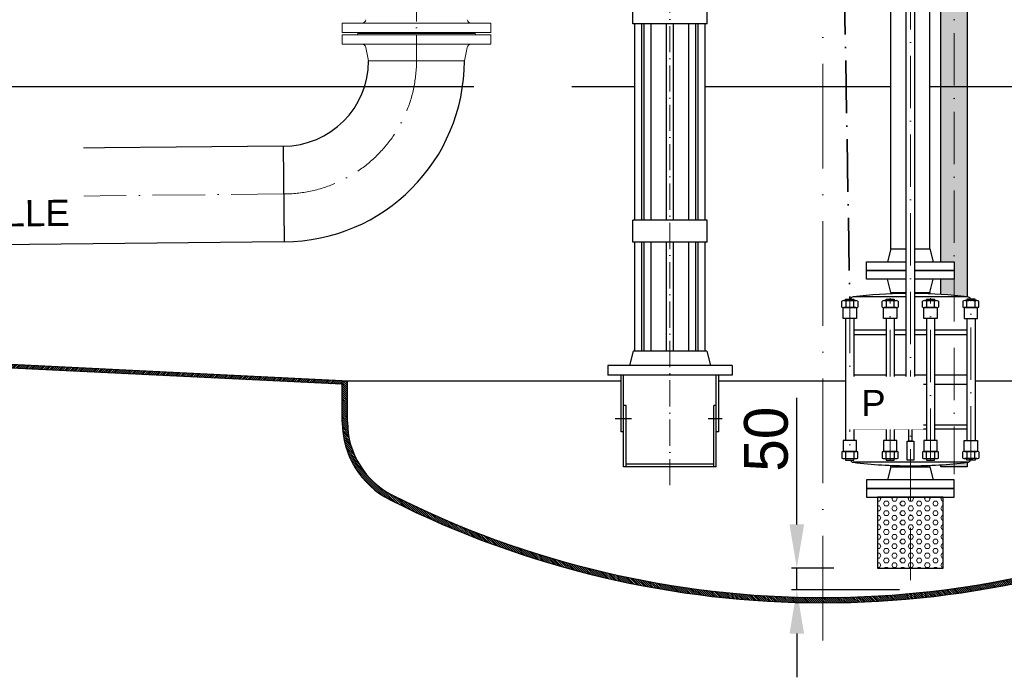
# Model space of a CAD drawing. Header units: millimetres. Extents: x -48448 to 452754, y -13941 to 17062.
# Tile 48 of 256: x -7929 to -5676, y -1181 to 324. Entities that reach past the tile are written whole.
import ezdxf

# ---------------------------------------------------------------- set-up
doc = ezdxf.new("R2010")
doc.units = ezdxf.units.MM
doc.linetypes.add('ACAD_ISO10W100', pattern=[18, 12, -3, 0, -3])
doc.linetypes.add('DASHDOT', pattern=[25.4, 12.7, -6.35, 0, -6.35])
doc.layers.add('Bemaßung', color=7, linetype='Continuous', lineweight=13)
doc.layers.add('Beschriftung', color=7, linetype='Continuous')
doc.styles.add('LBB3.5M1000', font='isocp.shx', dxfattribs={"height": 3.5})
doc.dimstyles.new('DIN', dxfattribs={"dimtxt": 2.5, "dimasz": 2.5, "dimexe": 1.25, "dimexo": 0.625, "dimtad": 1, "dimtih": 1, "dimdec": 4, "dimdsep": 46, "dimlunit": 6, "dimtxsty": 'Standard', "dimcen": 2.5, "dimadec": 0, "dimazin": 0, "dimtfac": 1, "dimtdec": 4, "dimtmove": 0, "dimatfit": 3, "dimfxl": 0, "dimtvp": 1, "dimtolj": 1, "dimtzin": 0, "dimarcsym": 0})

# ---------------------------------------------------------------- blocks, each defined once
blk = doc.blocks.new('*D43')
at = {"layer": 'Bemaßung', "color": 0, "lineweight": -2, "transparency": 16777216}
for p, q in [((-6150.7, -831.2), (-6150.7, -541.2)), ((-6065.9, -931.2), (-6163.2, -931.2)), ((-6150.7, -981.2), (-6150.7, -931.2)), ((-5915.9, -981.2), (-6163.2, -981.2)), ((-6150.7, -1081.2), (-6150.7, -1181.2))]:
    blk.add_line(p, q, dxfattribs=at)
at = {"layer": 'Bemaßung', "color": 0, "transparency": 16777216}
for points in [[(-6167.4, -831.2), (-6134, -831.2), (-6150.7, -931.2)], [(-6167.4, -1081.2), (-6134, -1081.2), (-6150.7, -981.2)]]:
    blk.add_solid(points, dxfattribs=at)
at = {"layer": 'DEFPOINTS', "color": 0, "transparency": 16777216}
for p in [(-5965.9, -931.2), (-6150.7, -981.2), (-5815.9, -981.2)]:
    blk.add_point(p, dxfattribs=at)
at = {"layer": 'Bemaßung', "color": 0, "transparency": 16777216, "insert": (-6220.7, -636.2), "char_height": 100, "attachment_point": 5, "rotation": 90}
blk.add_mtext('\\A1;50', dxfattribs=at)

msp = doc.modelspace()

# ---------------------------------------------------------------- hatches: boundary and pattern name
at = {"lineweight": 5}
h = msp.add_hatch(dxfattribs=at)
h.set_pattern_fill('ANSI31', color=256)
h.set_pattern_definition([(45, (8467.4777, 504.0797), (-2.24506403, 2.24506403), [])])
h.paths.add_polyline_path([(-8913.67, -418.503), (-8913.67, -426.501), (-7190.932, -510.572), (-7190.932, -502.576)])
h = msp.add_hatch(dxfattribs=at)
h.set_pattern_fill('GENERAL_HEXAGON', color=256, scale=50, pattern_type=2)
h.set_pattern_definition([(0, (51201.014, 4969.994), (0, 10.8253175), [6.25, -12.5]), (120, (51201.014, 4969.994), (-9.375, -5.4126588), [6.25, -12.5]), (60, (51207.264, 4969.994), (-9.375, 5.4126588), [6.25, -12.5])])
h.paths.add_polyline_path([(-5965.932, -931.225), (-5815.932, -931.225), (-5815.932, -769.225), (-5965.932, -769.225)])
at = {"layer": 'Bemaßung', "lineweight": 5}
h = msp.add_hatch(dxfattribs=at)
h.set_pattern_fill('HEX', color=256, scale=2)
h.set_pattern_definition([(0, (38403.67, 2e-12), (0, 10.9985226), [6.35, -12.7]), (120, (38403.67, 2e-12), (-9.525, -5.4992613), [6.35, -12.7]), (60, (38410.02, 2e-12), (-9.525, 5.4992613), [6.35, -12.7])])
h.paths.add_polyline_path([(-5760.782, 999.605, 0.4307697), (-5790.932, 999.605), (-5790.932, 170.873), (-5760.782, 170.873)])
h.paths.add_polyline_path([(-5821.082, -230.225), (-5790.932, -230.225), (-5790.932, 170.873), (-5821.082, 170.873)])
edge = h.paths.add_edge_path()
edge.add_arc((-5890.932, -1393.645), 1091.188, 84.741859, 86.329841)
edge.add_line((-5821.082, -304.695), (-5821.082, -270.225))
edge.add_line((-5821.082, -270.225), (-5790.932, -270.225))
edge.add_line((-5790.932, -270.225), (-5790.932, -307.049))
edge = h.paths.add_edge_path()
edge.add_arc((-5890.932, -1393.645), 1091.188, 83.149816, 84.741859)
edge.add_line((-5790.932, -307.049), (-5790.932, 170.873))
edge.add_line((-5790.932, 170.873), (-5760.782, 170.873))
edge.add_line((-5760.782, 170.873), (-5760.782, -310.246))
edge = h.paths.add_edge_path()
edge.add_line((-5821.082, 815.818), (-5790.932, 815.818))
edge.add_line((-5790.932, 815.818), (-5790.932, 999.605))
edge.add_arc((-5806.012, 1013.867), 20.756, 223.441831, 316.596608, ccw=False)
edge.add_line((-5821.082, 999.595), (-5821.082, 815.818))
h.paths.add_polyline_path([(-5790.932, 775.818), (-5821.082, 775.818), (-5821.082, 170.873), (-5790.932, 170.873)])
edge = h.paths.add_edge_path()
edge.add_line((-5821.082, -699.416), (-5790.932, -699.416))
edge.add_line((-5790.932, -699.416), (-5790.932, -692.402))
edge.add_arc((-5890.932, 394.195), 1091.188, 273.670159, 275.258141, ccw=False)
edge.add_line((-5821.082, -694.756), (-5821.082, -699.416))
edge = h.paths.add_edge_path()
edge.add_line((-5790.932, -699.416), (-5760.782, -699.416))
edge.add_line((-5760.782, -699.416), (-5760.782, -689.204))
edge.add_arc((-5890.932, 394.195), 1091.188, 275.258141, 276.850184, ccw=False)
edge.add_line((-5790.932, -692.402), (-5790.932, -699.416))

# ---------------------------------------------------------------- linework, layer by layer
at = {"linetype": 'ACAD_ISO10W100', "lineweight": 18, "ltscale": 20}
msp.add_line((-6090.932, -1097.182), (-6090.932, 3390.552), dxfattribs=at)
at = {"linetype": 'ACAD_ISO10W100', "lineweight": 18, "ltscale": 5}
for p, q in [((-6440.932, 1480.875), (-6440.932, -749.416)), ((-7020.932, 230.108), (-7020.932, 453.8))]:
    msp.add_line(p, q, dxfattribs=at)
at = {"linetype": 'ACAD_ISO10W100', "lineweight": 18, "ltscale": 10}
for p, q in [((-5890.932, -959.044), (-5890.932, 1072.449)), ((-5790.932, 1013.867), (-5790.932, -715.987)), ((-7324.837, -74.886), (-8790.12, -89.524)), ((-5937.107, -686.027), (-5937.107, -313.424)), ((-5844.757, -686.027), (-5844.757, -313.424)), ((-6029.457, -319.079), (-6029.457, -680.371)), ((-5752.407, -680.371), (-5752.407, -319.079))]:
    msp.add_line(p, q, dxfattribs=at)
at = {"linetype": 'Continuous', "lineweight": -2, "ltscale": 10}
for p, q in [((-5935.382, -200.225), (-5935.382, 745.818)), ((-5846.482, -200.225), (-5846.482, 745.818)), ((-5935.382, -200.225), (-5943.432, -230.225)), ((-5935.382, -200.225), (-5901.582, -200.225)), ((-5880.282, -200.225), (-5846.482, -200.225)), ((-5846.482, -200.225), (-5838.432, -230.225)), ((-5935.382, -300.225), (-5943.432, -270.225)), ((-5846.482, -300.225), (-5838.432, -270.225)), ((-5821.082, -304.695), (-5821.082, -270.225)), ((-5901.582, -310.32), (-6021.691, -310.32)), ((-5935.382, -300.225), (-5901.582, -300.225)), ((-5935.382, -300.225), (-5935.382, -303.363)), ((-5880.282, -300.225), (-5846.482, -300.225)), ((-5760.173, -310.32), (-5880.282, -310.32)), ((-5846.482, -300.225), (-5846.482, -303.363)), ((-6038.694, -320.049), (-6038.694, -334.076)), ((-6020.219, -334.076), (-6020.219, -320.049)), ((-5946.344, -320.049), (-5946.344, -334.076)), ((-5927.869, -334.076), (-5927.869, -320.049)), ((-5853.995, -320.049), (-5853.995, -334.076)), ((-5835.519, -334.076), (-5835.519, -320.049)), ((-5761.645, -334.076), (-5761.645, -320.049)), ((-5743.169, -320.049), (-5743.169, -334.076)), ((-6038.957, -360.212), (-6038.957, -639.238)), ((-6019.957, -360.212), (-6019.957, -639.238)), ((-5946.607, -360.212), (-5946.607, -639.238)), ((-5927.607, -360.212), (-5927.607, -639.238)), ((-5854.257, -360.212), (-5854.257, -639.238)), ((-5835.257, -360.212), (-5835.257, -639.238)), ((-5761.907, -360.212), (-5761.907, -639.238)), ((-5742.907, -360.212), (-5742.907, -639.238)), ((-5946.607, -386.266), (-6019.957, -386.266)), ((-6019.957, -396.521), (-5946.607, -396.521)), ((-5901.582, -386.266), (-5927.607, -386.266)), ((-5927.607, -396.521), (-5901.582, -396.521)), ((-5854.257, -386.266), (-5880.282, -386.266)), ((-5880.282, -396.521), (-5854.257, -396.521)), ((-5761.907, -386.266), (-5835.257, -386.266)), ((-5835.257, -396.521), (-5761.907, -396.521)), ((-5946.607, -489.373), (-6019.957, -489.373)), ((-5901.582, -489.373), (-5927.607, -489.373)), ((-5854.257, -489.373), (-5880.282, -489.373)), ((-5761.907, -489.373), (-5835.257, -489.373)), ((-6019.957, -510.077), (-5946.607, -510.077)), ((-5927.607, -510.077), (-5901.582, -510.077)), ((-5880.282, -510.077), (-5854.257, -510.077)), ((-5835.257, -510.077), (-5761.907, -510.077)), ((-5895.533, -572.455), (-5895.533, -579.441)), ((-5895.533, -581.722), (-5895.533, -588.708)), ((-5886.331, -579.441), (-5886.331, -572.455)), ((-5886.331, -588.708), (-5886.331, -581.722)), ((-6019.957, -602.929), (-5946.607, -602.929)), ((-5927.607, -602.929), (-5894.611, -602.929)), ((-5887.253, -602.929), (-5854.257, -602.929)), ((-5835.257, -602.929), (-5761.907, -602.929)), ((-5946.607, -613.185), (-6019.957, -613.185)), ((-5894.611, -613.185), (-5927.607, -613.185)), ((-5854.257, -613.185), (-5887.253, -613.185)), ((-5761.907, -613.185), (-5835.257, -613.185)), ((-6038.694, -679.401), (-6038.694, -665.375)), ((-6020.219, -665.375), (-6020.219, -679.401)), ((-5946.344, -679.401), (-5946.344, -665.375)), ((-5927.869, -665.375), (-5927.869, -679.401)), ((-5853.995, -679.401), (-5853.995, -665.375)), ((-5835.519, -665.375), (-5835.519, -679.401)), ((-5761.645, -665.375), (-5761.645, -679.401)), ((-5743.169, -679.401), (-5743.169, -665.375)), ((-5890.932, -689.131), (-6021.691, -689.131)), ((-5935.382, -699.225), (-5935.382, -696.088)), ((-5760.173, -689.131), (-5890.932, -689.131)), ((-5846.482, -699.225), (-5846.482, -696.088)), ((-5821.082, -699.416), (-5821.082, -694.756)), ((-5935.382, -699.225), (-5943.432, -729.225)), ((-5935.382, -699.225), (-5890.932, -699.225)), ((-5890.932, -699.225), (-5846.482, -699.225)), ((-5846.482, -699.225), (-5838.432, -729.225))]:
    msp.add_line(p, q, dxfattribs=at)
at = {"linetype": 'Continuous', "ltscale": 10}
for p, q in [((-6526.082, 314.818), (-6526.082, 364.818)), ((-6355.782, 314.818), (-6355.782, 364.818)), ((-6355.782, 314.818), (-6526.082, 314.818)), ((-6521.082, -135.182), (-6521.082, 314.818)), ((-6505.082, -135.182), (-6505.082, 314.818)), ((-6499.95, -135.182), (-6499.95, 314.818)), ((-6483.95, -135.182), (-6483.95, 314.818)), ((-6448.932, -135.182), (-6448.932, 314.818)), ((-6432.932, -135.182), (-6432.932, 314.818)), ((-6397.914, -135.182), (-6397.914, 314.818)), ((-6381.914, -135.182), (-6381.914, 314.818)), ((-6376.782, -135.182), (-6376.782, 314.818)), ((-6360.782, -135.182), (-6360.782, 314.818)), ((-7325.932, 34.658), (-8732.56, 20.603)), ((-7325.932, 34.659), (-7323.743, -184.43)), ((-6526.082, -185.182), (-6526.082, -135.182)), ((-6355.782, -135.182), (-6526.082, -135.182)), ((-6355.782, -185.182), (-6355.782, -135.182)), ((-7323.743, -184.43), (-8730.367, -198.483)), ((-6355.782, -185.182), (-6526.082, -185.182)), ((-6521.082, -434.416), (-6521.082, -185.182)), ((-6505.082, -434.416), (-6505.082, -185.182)), ((-6499.95, -434.416), (-6499.95, -185.182)), ((-6483.95, -434.416), (-6483.95, -185.182)), ((-6448.932, -434.416), (-6448.932, -185.182)), ((-6432.932, -434.416), (-6432.932, -185.182)), ((-6397.914, -434.416), (-6397.914, -185.182)), ((-6381.914, -434.416), (-6381.914, -185.182)), ((-6376.782, -434.416), (-6376.782, -185.182)), ((-6360.782, -434.416), (-6360.782, -185.182)), ((-6525.082, -434.416), (-6533.924, -467.416)), ((-6356.782, -434.416), (-6525.082, -434.416)), ((-6356.782, -434.416), (-6347.939, -467.416)), ((-6583.432, -467.416), (-6583.432, -489.416)), ((-6298.432, -467.416), (-6583.432, -467.416)), ((-6298.432, -467.416), (-6298.432, -489.416)), ((-6298.432, -489.416), (-6583.432, -489.416)), ((-6552.932, -619.416), (-6552.932, -489.416)), ((-6546.932, -699.416), (-6546.932, -489.416)), ((-6334.932, -699.416), (-6334.932, -489.416)), ((-6328.932, -619.416), (-6328.932, -489.416)), ((-6540.932, -559.416), (-6546.932, -559.416)), ((-6540.932, -699.416), (-6540.932, -559.416)), ((-6334.932, -559.416), (-6340.932, -559.416)), ((-6340.932, -699.416), (-6340.932, -559.416)), ((-6546.932, -619.416), (-6552.932, -619.416)), ((-6328.932, -619.416), (-6334.932, -619.416)), ((-6340.932, -693.416), (-6540.932, -693.416)), ((-6334.932, -699.416), (-6546.932, -699.416))]:
    msp.add_line(p, q, dxfattribs=at)
for p, q in [((-8913.67, 170.873), (-6889.674, 170.873)), ((-6665.636, 170.873), (-6521.082, 170.873)), ((-6360.782, 170.873), (-5935.382, 170.873)), ((-5846.482, 170.873), (-5300.482, 170.873)), ((-7190.932, -502.576), (-8913.67, -418.503)), ((-7190.932, -510.572), (-8913.67, -426.501)), ((-7190.932, -502.576), (-6552.932, -502.576)), ((-7190.932, -596.633), (-7190.932, -502.576)), ((-7178.932, -596.633), (-7178.932, -502.576)), ((-5742.907, -502.576), (-5300.482, -502.576))]:
    msp.add_line(p, q)
at = {"linetype": 'DASHDOT', "ltscale": 10}
for p, q in [((-6529.009, -589.416), (-6566.366, -589.416)), ((-6321.236, -589.416), (-6353.556, -589.416))]:
    msp.add_line(p, q, dxfattribs=at)
at = {"linetype": 'Continuous', "lineweight": -2, "ltscale": 10}
for points in [[(-5901.582, 1064.887), (-5901.582, -593.003), (-5880.282, -593.003), (-5880.282, 1064.887)], [(-5760.782, 999.605), (-5760.782, -310.246)], [(-5821.082, -230.225), (-5821.082, 775.818)], [(-5901.582, -250.225), (-5990.932, -250.225), (-5990.932, -230.225), (-5901.582, -230.225)], [(-5880.282, -230.225), (-5790.932, -230.225), (-5790.932, -250.225), (-5880.282, -250.225)], [(-5901.582, -270.225), (-5990.932, -270.225), (-5990.932, -250.225), (-5901.582, -250.225)], [(-5880.282, -250.225), (-5790.932, -250.225), (-5790.932, -270.225), (-5880.282, -270.225)], [(-6038.957, -319.079), (-6038.957, -315.424), (-6019.957, -315.424), (-6019.957, -319.079)], [(-5946.607, -319.079), (-5946.607, -315.424), (-5927.607, -315.424), (-5927.607, -319.079)], [(-5854.257, -319.079), (-5854.257, -315.424), (-5835.257, -315.424), (-5835.257, -319.079)], [(-5742.907, -319.079), (-5742.907, -315.424), (-5761.907, -315.424), (-5761.907, -319.079)], [(-6047.932, -334.076), (-6047.932, -320.049)], [(-6043.313, -319.079), (-6015.6, -319.079)], [(-6015.6, -335.045), (-6043.313, -335.045)], [(-6010.981, -320.049), (-6010.981, -334.076)], [(-5955.582, -334.076), (-5955.582, -320.049)], [(-5950.963, -319.079), (-5923.25, -319.079)], [(-5923.25, -335.045), (-5950.963, -335.045)], [(-5918.631, -320.049), (-5918.631, -334.076)], [(-5863.232, -334.076), (-5863.232, -320.049)], [(-5858.613, -319.079), (-5830.901, -319.079)], [(-5830.901, -335.045), (-5858.613, -335.045)], [(-5826.282, -320.049), (-5826.282, -334.076)], [(-5770.882, -320.049), (-5770.882, -334.076)], [(-5738.551, -319.079), (-5766.263, -319.079)], [(-5766.263, -335.045), (-5738.551, -335.045)], [(-5733.932, -334.076), (-5733.932, -320.049)], [(-5900.134, -579.441), (-5900.134, -572.455)], [(-5900.134, -588.708), (-5900.134, -581.722)], [(-5897.834, -571.971), (-5884.03, -571.971)], [(-5884.03, -579.924), (-5897.834, -579.924)], [(-5897.834, -581.239), (-5884.03, -581.239)], [(-5881.729, -572.455), (-5881.729, -579.441)], [(-5881.729, -581.722), (-5881.729, -588.708)], [(-5884.03, -589.191), (-5897.834, -589.191)], [(-6047.932, -665.375), (-6047.932, -679.401)], [(-6015.6, -664.405), (-6043.313, -664.405)], [(-6010.981, -679.401), (-6010.981, -665.375)], [(-5955.582, -665.375), (-5955.582, -679.401)], [(-5923.25, -664.405), (-5950.963, -664.405)], [(-5918.631, -679.401), (-5918.631, -665.375)], [(-5863.232, -665.375), (-5863.232, -679.401)], [(-5830.901, -664.405), (-5858.613, -664.405)], [(-5826.282, -679.401), (-5826.282, -665.375)], [(-5770.882, -679.401), (-5770.882, -665.375)], [(-5766.263, -664.405), (-5738.551, -664.405)], [(-5733.932, -665.375), (-5733.932, -679.401)], [(-6043.313, -680.371), (-6015.6, -680.371)], [(-6038.957, -680.371), (-6038.957, -684.027), (-6019.957, -684.027), (-6019.957, -680.371)], [(-5950.963, -680.371), (-5923.25, -680.371)], [(-5946.607, -680.371), (-5946.607, -684.027), (-5927.607, -684.027), (-5927.607, -680.371)], [(-5858.613, -680.371), (-5830.901, -680.371)], [(-5854.257, -680.371), (-5854.257, -684.027), (-5835.257, -684.027), (-5835.257, -680.371)], [(-5760.782, -689.204), (-5760.782, -699.416), (-5821.082, -699.416)], [(-5738.551, -680.371), (-5766.263, -680.371)], [(-5742.907, -680.371), (-5742.907, -684.027), (-5761.907, -684.027), (-5761.907, -680.371)]]:
    msp.add_lwpolyline(points, dxfattribs=at)
for points in [[(-6013.911, -360.212), (-6045.002, -360.212), (-6045.002, -335.045), (-6013.911, -335.045)], [(-5921.561, -360.212), (-5952.652, -360.212), (-5952.652, -335.045), (-5921.561, -335.045)], [(-5829.211, -360.212), (-5860.303, -360.212), (-5860.303, -335.045), (-5829.211, -335.045)], [(-5767.953, -360.212), (-5736.861, -360.212), (-5736.861, -335.045), (-5767.953, -335.045)], [(-5894.611, -539.047), (-5887.253, -539.047), (-5887.253, -571.971), (-5894.611, -571.971)], [(-5883.188, -581.239), (-5898.675, -581.239), (-5898.675, -579.924), (-5883.188, -579.924)], [(-5894.611, -589.191), (-5887.253, -589.191), (-5887.253, -640.708), (-5894.611, -640.708)], [(-6013.911, -639.238), (-6045.002, -639.238), (-6045.002, -664.405), (-6013.911, -664.405)], [(-5921.561, -639.238), (-5952.652, -639.238), (-5952.652, -664.405), (-5921.561, -664.405)], [(-5898.558, -640.708), (-5883.306, -640.708), (-5883.306, -684.027), (-5898.558, -684.027)], [(-5829.211, -639.238), (-5860.303, -639.238), (-5860.303, -664.405), (-5829.211, -664.405)], [(-5767.953, -639.238), (-5736.861, -639.238), (-5736.861, -664.405), (-5767.953, -664.405)], [(-5990.932, -749.225), (-5790.932, -749.225), (-5790.932, -729.225), (-5990.932, -729.225)], [(-5990.932, -769.225), (-5790.932, -769.225), (-5790.932, -749.225), (-5990.932, -749.225)], [(-5965.932, -931.225), (-5815.932, -931.225), (-5815.932, -769.225), (-5965.932, -769.225)]]:
    msp.add_lwpolyline(points, close=True, dxfattribs=at)
at = {"linetype": 'Continuous', "ltscale": 10}
for centre, radius, start, end in [((-7325.932, 230.108), 195.45, 270, 0), ((-7325.922, 230.104), 414.54, 270.301239, 0.000561)]:
    msp.add_arc(centre, radius, start, end, dxfattribs=at)
at = {"linetype": 'ACAD_ISO10W100', "lineweight": 18, "ltscale": 10}
msp.add_arc((-7325.925, 230.106), 304.993, 270.204337, 0.000538, dxfattribs=at)
at = {"linetype": 'Continuous', "lineweight": -2, "ltscale": 10}
for centre, radius, start, end in [((-6020.633, -319.079), 8.823, 96.882385, 155.524293), ((-5890.932, -1393.645), 1091.188, 90.559216, 96.882385), ((-5890.932, -1393.645), 1091.188, 83.117615, 89.440784), ((-5761.23, -319.079), 8.823, 24.475707, 83.117615), ((-6043.313, -330.563), 11.484, 66.284373, 113.715627), ((-6043.313, -323.562), 11.484, 246.284373, 293.715627), ((-6029.457, -363.56), 44.481, 78.013844, 101.986156), ((-6029.457, -290.564), 44.481, 258.013844, 281.986156), ((-6015.6, -330.563), 11.484, 66.284373, 113.715627), ((-6015.6, -323.562), 11.484, 246.284373, 293.715627), ((-5950.963, -330.563), 11.484, 66.284373, 113.715627), ((-5950.963, -323.562), 11.484, 246.284373, 293.715627), ((-5937.107, -363.56), 44.481, 78.013844, 101.986156), ((-5937.107, -290.564), 44.481, 258.013844, 281.986156), ((-5923.25, -330.563), 11.484, 66.284373, 113.715627), ((-5923.25, -323.562), 11.484, 246.284373, 293.715627), ((-5858.613, -330.563), 11.484, 66.284373, 113.715627), ((-5858.613, -323.562), 11.484, 246.284373, 293.715627), ((-5844.757, -363.56), 44.481, 78.013844, 101.986156), ((-5844.757, -290.564), 44.481, 258.013844, 281.986156), ((-5830.901, -330.563), 11.484, 66.284373, 113.715627), ((-5830.901, -323.562), 11.484, 246.284373, 293.715627), ((-5766.263, -330.563), 11.484, 66.284373, 113.715627), ((-5766.263, -323.562), 11.484, 246.284373, 293.715627), ((-5752.407, -363.56), 44.481, 78.013844, 101.986156), ((-5752.407, -290.564), 44.481, 258.013844, 281.986156), ((-5738.551, -330.563), 11.484, 66.284373, 113.715627), ((-5738.551, -323.562), 11.484, 246.284373, 293.715627), ((-5897.834, -577.692), 5.72, 66.284373, 113.715627), ((-5897.834, -574.204), 5.72, 246.284373, 293.715627), ((-5897.834, -586.959), 5.72, 66.284373, 113.715627), ((-5890.932, -594.128), 22.156, 78.013844, 101.986156), ((-5890.932, -557.768), 22.156, 258.013844, 281.986156), ((-5890.932, -603.395), 22.156, 78.013844, 101.986156), ((-5884.03, -577.692), 5.72, 66.284373, 113.715627), ((-5884.03, -574.204), 5.72, 246.284373, 293.715627), ((-5884.03, -586.959), 5.72, 66.284373, 113.715627), ((-5897.834, -583.471), 5.72, 246.284373, 293.715627), ((-5890.932, -567.035), 22.156, 258.013844, 281.986156), ((-5884.03, -583.471), 5.72, 246.284373, 293.715627), ((-6043.313, -675.889), 11.484, 66.284373, 113.715627), ((-6029.457, -708.886), 44.481, 78.013844, 101.986156), ((-6015.6, -675.889), 11.484, 66.284373, 113.715627), ((-5950.963, -675.889), 11.484, 66.284373, 113.715627), ((-5937.107, -708.886), 44.481, 78.013844, 101.986156), ((-5923.25, -675.889), 11.484, 66.284373, 113.715627), ((-5858.613, -675.889), 11.484, 66.284373, 113.715627), ((-5844.757, -708.886), 44.481, 78.013844, 101.986156), ((-5830.901, -675.889), 11.484, 66.284373, 113.715627), ((-5766.263, -675.889), 11.484, 66.284373, 113.715627), ((-5752.407, -708.886), 44.481, 78.013844, 101.986156), ((-5738.551, -675.889), 11.484, 66.284373, 113.715627), ((-6043.313, -668.887), 11.484, 246.284373, 293.715627), ((-6029.457, -635.89), 44.481, 258.013844, 281.986156), ((-6020.633, -680.371), 8.823, 204.475707, 263.117615), ((-5890.932, 394.195), 1091.188, 263.117615, 270), ((-6015.6, -668.887), 11.484, 246.284373, 293.715627), ((-5950.963, -668.887), 11.484, 246.284373, 293.715627), ((-5937.107, -635.89), 44.481, 258.013844, 281.986156), ((-5923.25, -668.887), 11.484, 246.284373, 293.715627), ((-5890.932, 394.195), 1091.188, 270, 276.882385), ((-5858.613, -668.887), 11.484, 246.284373, 293.715627), ((-5844.757, -635.89), 44.481, 258.013844, 281.986156), ((-5830.901, -668.887), 11.484, 246.284373, 293.715627), ((-5766.263, -668.887), 11.484, 246.284373, 293.715627), ((-5752.407, -635.89), 44.481, 258.013844, 281.986156), ((-5761.23, -680.371), 8.823, 276.882385, 335.524293), ((-5738.551, -668.887), 11.484, 246.284373, 293.715627)]:
    msp.add_arc(centre, radius, start, end, dxfattribs=at)
for centre, radius, start, end in [((-6990.932, -596.633), 200, 180, 243.256316), ((-6990.932, -596.633), 188, 180, 243.256316), ((-6090.932, 1189.424), 2188, 243.256316, 296.743684), ((-6090.932, 1189.424), 2200, 243.256316, 296.743684)]:
    msp.add_arc(centre, radius, start, end)
at = {"linetype": 'ACAD_ISO10W100', "lineweight": 35, "ltscale": 10}
msp.add_spline([(-6103.58, 3469.77), (-6111.404, 3406.177), (-6113.468, 2798.111), (-6029.457, -315.424)], degree=3, dxfattribs=at)
at = {"layer": 'Bemaßung'}
for p, q in [((-7190.932, 295.106), (-7190.932, 316.106)), ((-7190.932, 316.106), (-6850.932, 316.106)), ((-6850.932, 295.106), (-6850.932, 316.106)), ((-7190.932, 295.106), (-6850.158, 295.106)), ((-7190.932, 289.106), (-6850.158, 289.106)), ((-7190.932, 289.106), (-7190.932, 268.106)), ((-7154.932, 292.106), (-6886.932, 292.106)), ((-7154.932, 292.106), (-7154.932, 292.106)), ((-7154.932, 292.106), (-7154.932, 292.106)), ((-6886.932, 292.106), (-6886.932, 292.106)), ((-6886.932, 292.106), (-6886.932, 292.106)), ((-6850.932, 289.106), (-6850.932, 268.106)), ((-7190.932, 268.106), (-6850.932, 268.106)), ((-7130.482, 230.106), (-7136.768, 260.153)), ((-6911.382, 230.106), (-6905.096, 260.153)), ((-7130.482, 230.106), (-6911.382, 230.106))]:
    msp.add_line(p, q, dxfattribs=at)
for centre, radius, start, end in [((-7146.556, 326.106), 10, 270, 348.183551), ((-6895.307, 326.106), 10, 191.816449, 270), ((-7157.932, 292.106), 3, 0, 90), ((-6883.932, 292.106), 3, 90, 180), ((-7157.932, 292.106), 3, 270, 0), ((-6883.932, 292.106), 3, 180, 270), ((-7146.556, 258.106), 10, 11.816449, 90), ((-6895.307, 258.106), 10, 90, 168.183551)]:
    msp.add_arc(centre, radius, start, end, dxfattribs=at)

# ---------------------------------------------------------------- texts
at = {"layer": 'Beschriftung', "insert": (-13030.008, -963.054), "char_height": 120, "width": 195.94711, "attachment_point": 1, "style": 'LBB3.5M1000', "bg_fill": 2}
msp.add_mtext('\\pi47.714;{\\fArial|b1|i0|c0|p34;B}', dxfattribs=at)

# ---------------------------------------------------------------- next in the draw order: texts
at = {"layer": 'Beschriftung', "insert": (-8417.754, 6.091), "char_height": 60, "width": 604.46642, "attachment_point": 1, "rotation": 0.572544, "style": 'LBB3.5M1000', "bg_fill": 2}
msp.add_mtext('\\pi166.6;{\\fArial|b0|i0|c0|p34;SLOPE\\P\\pi10.378;0,5% GEFÄLLE}', dxfattribs=at)
at = {"layer": 'Beschriftung', "insert": (-6003.442, -523.361), "char_height": 60, "width": 111.95845, "attachment_point": 1, "style": 'LBB3.5M1000', "bg_fill": 2}
msp.add_mtext('{\\fArial|b0|i0|c0|p34;\\C256;P}', dxfattribs=at)

# ---------------------------------------------------------------- next in the draw order: hatches: boundary and pattern name
at = {"lineweight": 5}
h = msp.add_hatch(dxfattribs=at)
h.set_pattern_fill('ANSI31', color=256, angle=90)
h.set_pattern_definition([(135, (8467.4777, 0), (-2.245064, -2.245064), [])])
h.paths.add_polyline_path([(-7178.932, -596.633), (-7178.932, -502.576), (-7190.932, -502.576), (-7190.932, -536.751), (-7190.932, -596.633, 0.27545632), (-7086.05, -772.566), (-7066.964, -768.816, -0.00109503), (-7075.532, -764.522, -0.2832369)])
h.paths.add_polyline_path([(-7066.964, -768.816), (-7086.05, -772.566, 0.00721748), (-7080.932, -775.239, 0.23771432), (-5100.932, -775.239, 0.2832369), (-4990.932, -596.633), (-4990.932, -502.576), (-5002.932, -502.576), (-5002.932, -596.633, -0.2832369), (-5106.332, -764.522, -0.23655772)])

# ---------------------------------------------------------------- next in the draw order: linework, layer by layer
msp.add_line((-6328.932, -502.576), (-6038.957, -502.576))

# ---------------------------------------------------------------- next in the draw order: dimensions: what is measured, and where the dimension line sits
at = {"layer": 'Bemaßung'}
dim = msp.add_linear_dim(base=(-6150.703, -981.225), p1=(-5965.932, -931.225), p2=(-5815.932, -981.225), angle=90, dimstyle='DIN', override={"dimscale": 10, "dimtxt": 10, "dimasz": 10, "dimexo": 10, "dimgap": 2, "dimdec": 2, "dimsah": 1, "dimtdec": 2}, dxfattribs=at)
dim.commit()
dim.dimension.update_dxf_attribs({"geometry": '*D43', "text_midpoint": (-6150.703, -636.225), "dimtype": 160})

doc.saveas('drawing.dxf')
